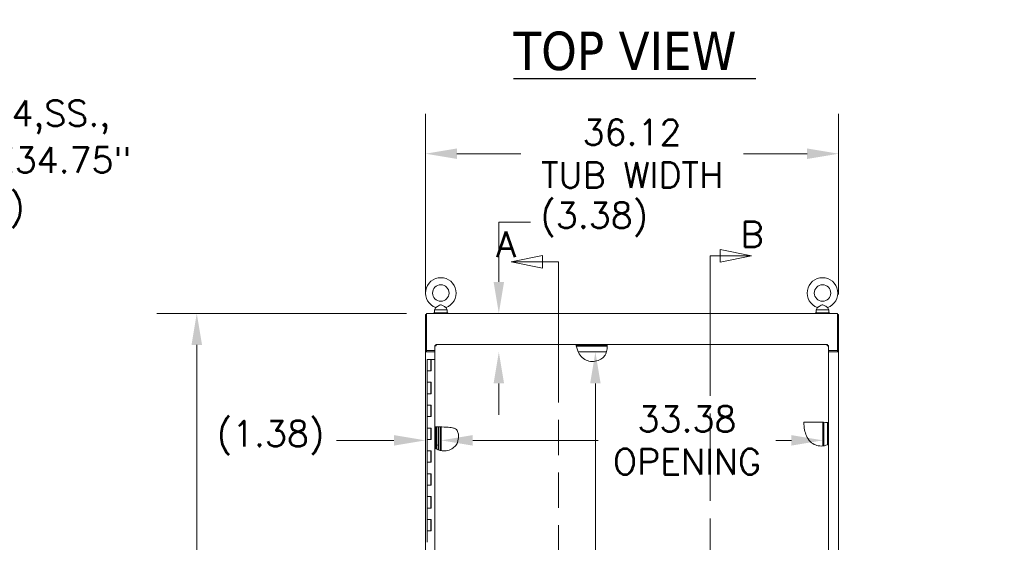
# Model space of a CAD drawing. Header units: inches. Extents: x 4 to 472, y 10 to 298.
# Tile 29 of 50: x 144 to 230, y 193 to 238. Entities that reach past the tile are written whole.
import ezdxf

# ---------------------------------------------------------------- set-up
doc = ezdxf.new("R2010")
doc.units = ezdxf.units.IN
doc.header["$LTSCALE"] = 28
doc.header["$MEASUREMENT"] = 0
doc.linetypes.add('DOUBLE_DASH_CHAIN', pattern=[1.2403, 0.6614, -0.0827, 0.1654, -0.0827, 0.1654, -0.0827])
for name, color, linetype, lineweight in [('Dimension (ANSI)', 7, 'Continuous', 5), ('Hatch (ANSI)', 7, 'Continuous', 5), ('Section Line (ANSI)', 7, 'DOUBLE_DASH_CHAIN', 5), ('Symbol (ANSI)', 7, 'Continuous', 5), ('Visible (ANSI)', 7, 'Continuous', 5)]:
    doc.layers.add(name, color=color, linetype=linetype, lineweight=lineweight)
doc.styles.add('ROMANS', font='romans.shx')
doc.styles.add('Text Style168', font='tahoma.ttf')
doc.dimstyles.new('Default (ANSI)', dxfattribs={"dimscale": 28, "dimtxt": 0.08, "dimasz": 0.098425, "dimexe": 0.125, "dimexo": 0.0625, "dimgap": 0.031496, "dimtad": 0, "dimtih": 1, "dimtoh": 1, "dimrnd": 1e-08, "dimzin": 0, "dimdsep": 46, "dimtxsty": 'ROMANS', "dimcen": 0.09, "dimdle": 0.393701, "dimclrd": 256, "dimclre": 256, "dimclrt": 256, "dimadec": 0, "dimazin": 0, "dimtfac": 1.25, "dimtofl": 0, "dimtmove": 0, "dimatfit": 3, "dimfxl": 0, "dimtolj": 1, "dimtzin": 0, "dimlwd": -1, "dimlwe": -1, "dimarcsym": 0})
doc.dimstyles.new('Default (ANSI)$7', dxfattribs={"dimscale": 28, "dimtxt": 0.08, "dimasz": 0.098425, "dimexe": 0.125, "dimexo": 0.0625, "dimgap": 0.031496, "dimtad": 0, "dimtih": 1, "dimtoh": 1, "dimrnd": 1e-08, "dimzin": 0, "dimdsep": 46, "dimtxsty": 'ROMANS', "dimcen": 0.09, "dimdle": 0.393701, "dimclrd": 256, "dimclre": 256, "dimclrt": 256, "dimadec": 0, "dimazin": 0, "dimtfac": 1.25, "dimtofl": 0, "dimtmove": 0, "dimatfit": 3, "dimfxl": 0, "dimtolj": 1, "dimtzin": 0, "dimlwd": -1, "dimlwe": -1, "dimarcsym": 0})

# ---------------------------------------------------------------- blocks, each defined once
blk = doc.blocks.new('2dTransSection0')
at = {"layer": 'Section Line (ANSI)', "linetype": 'Continuous'}
for p, q in [((6.7794, 7.7734), (6.6814, 7.7539)), ((6.7794, 7.7539), (6.6814, 7.7539)), ((6.6814, 7.7539), (6.7794, 7.7344)), ((6.7794, 7.7344), (6.7794, 7.7734)), ((6.8295, 7.7539), (6.7794, 7.7539)), ((6.8295, 7.7539), (6.8295, 7.738)), ((6.7525, 4.9057), (6.6545, 4.8862)), ((6.7525, 4.8667), (6.7525, 4.9057)), ((6.8295, 4.9021), (6.8295, 4.8862)), ((6.7525, 4.8862), (6.6545, 4.8862)), ((6.6545, 4.8862), (6.7525, 4.8667)), ((6.8295, 4.8862), (6.7525, 4.8862))]:
    blk.add_line(p, q, dxfattribs=at)
at = {"layer": 'Section Line (ANSI)', "linetype": 'DOUBLE_DASH_CHAIN', "ltscale": 0.023704}
blk.add_line((6.8295, 7.7539), (6.8295, 4.8862), dxfattribs=at)
at = {"layer": 'Section Line (ANSI)', "linetype": 'Continuous', "flags": 128}
for points in [[(6.7794, 7.7734), (6.6814, 7.7539)], [(6.7525, 4.9057), (6.6545, 4.8862)]]:
    blk.add_lwpolyline(points, dxfattribs=at)
at = {"layer": 'Section Line (ANSI)'}
for points in [[(6.7794, 7.7734), (6.6814, 7.7539), (6.7794, 7.7344), (6.7794, 7.7734)], [(6.7525, 4.9057), (6.6545, 4.8862), (6.7525, 4.8667), (6.7525, 4.9057)]]:
    blk.add_solid(points, dxfattribs=at)
at = {"layer": 'Section Line (ANSI)', "insert": (6.634, 7.7685), "char_height": 0.08, "attachment_point": 7, "line_spacing_factor": 2.283283, "style": 'ROMANS'}
blk.add_mtext('A', dxfattribs=at)
at = {"layer": 'Section Line (ANSI)', "insert": (6.6082, 4.7787), "char_height": 0.08, "attachment_point": 7, "style": 'ROMANS'}
blk.add_mtext('A', dxfattribs=at)
blk = doc.blocks.new('2dTransSection1')
at = {"layer": 'Section Line (ANSI)', "linetype": 'Continuous'}
for p, q in [((7.432, 7.7725), (7.334, 7.792)), ((7.334, 7.792), (7.334, 7.753)), ((7.3023, 7.7725), (7.3023, 7.7567)), ((7.3023, 7.7725), (7.334, 7.7725)), ((7.334, 7.7725), (7.432, 7.7725)), ((7.334, 7.753), (7.432, 7.7725)), ((7.3023, 4.8714), (7.3023, 4.8555)), ((7.4505, 4.8555), (7.3525, 4.875)), ((7.3525, 4.875), (7.3525, 4.836)), ((7.3023, 4.8555), (7.3525, 4.8555)), ((7.3525, 4.8555), (7.4505, 4.8555)), ((7.3525, 4.836), (7.4505, 4.8555))]:
    blk.add_line(p, q, dxfattribs=at)
at = {"layer": 'Section Line (ANSI)', "linetype": 'DOUBLE_DASH_CHAIN', "ltscale": 0.023627}
blk.add_line((7.3023, 7.7725), (7.3023, 4.8555), dxfattribs=at)
at = {"layer": 'Section Line (ANSI)', "linetype": 'Continuous', "flags": 128}
for points in [[(7.334, 7.753), (7.432, 7.7725)], [(7.3525, 4.836), (7.4505, 4.8555)]]:
    blk.add_lwpolyline(points, dxfattribs=at)
at = {"layer": 'Section Line (ANSI)'}
for points in [[(7.334, 7.753), (7.432, 7.7725), (7.334, 7.792), (7.334, 7.753)], [(7.3525, 4.836), (7.4505, 4.8555), (7.3525, 4.875), (7.3525, 4.836)]]:
    blk.add_solid(points, dxfattribs=at)
at = {"layer": 'Section Line (ANSI)', "char_height": 0.08, "attachment_point": 7, "style": 'ROMANS'}
for insert in [(7.3977, 7.7997), (7.4761, 4.7837)]:
    blk.add_mtext('B', dxfattribs=dict(at, insert=insert))
blk = doc.blocks.new('*D10')
at = {"layer": 'Defpoints', "color": 0}
for p in [(215.708, 226.571), (179.583, 212.506), (215.708, 212.506)]:
    blk.add_point(p, dxfattribs=at)
at = {"layer": 'Dimension (ANSI)'}
for p, q in [((179.583, 214.256), (179.583, 230.071)), ((215.708, 214.256), (215.708, 230.071)), ((182.339, 226.571), (187.91, 226.571)), ((212.952, 226.571), (207.381, 226.571))]:
    blk.add_line(p, q, dxfattribs=at)
for points in [[(182.339, 227.03), (182.339, 226.112), (179.583, 226.571)], [(212.952, 227.03), (212.952, 226.112), (215.708, 226.571)]]:
    blk.add_solid(points, dxfattribs=at)
at = {"layer": 'Dimension (ANSI)', "insert": (197.645, 226.571), "char_height": 2.24, "attachment_point": 5, "style": 'ROMANS'}
blk.add_mtext('\\A1;36.12\\PTUB WIDTH', dxfattribs=at)
blk = doc.blocks.new('*D11')
at = {"layer": 'Defpoints', "color": 0}
for p in [(179.677, 212.599), (159.589, 140.474), (179.677, 140.474)]:
    blk.add_point(p, dxfattribs=at)
at = {"layer": 'Dimension (ANSI)'}
for p, q in [((177.927, 212.599), (156.089, 212.599)), ((159.589, 209.844), (159.589, 182.272)), ((159.589, 143.23), (159.589, 170.802)), ((177.927, 140.474), (156.089, 140.474))]:
    blk.add_line(p, q, dxfattribs=at)
for points in [[(159.129, 209.844), (160.048, 209.844), (159.589, 212.599)], [(159.129, 143.23), (160.048, 143.23), (159.589, 140.474)]]:
    blk.add_solid(points, dxfattribs=at)
at = {"layer": 'Dimension (ANSI)', "insert": (159.589, 176.537), "char_height": 2.24, "attachment_point": 5, "style": 'ROMANS'}
blk.add_mtext('\\A1;72.13\\PTUB\\PHEIGHT', dxfattribs=at)
blk = doc.blocks.new('*D35')
at = {"layer": 'Defpoints', "color": 0}
for p in [(194.44, 209.224), (194.44, 147.849), (194.44, 147.849)]:
    blk.add_point(p, dxfattribs=at)
at = {"layer": 'Dimension (ANSI)'}
for p, q in [((194.44, 206.469), (194.44, 182.406)), ((194.44, 150.605), (194.44, 174.668))]:
    blk.add_line(p, q, dxfattribs=at)
for points in [[(193.981, 206.469), (194.899, 206.469), (194.44, 209.224)], [(193.981, 150.605), (194.899, 150.605), (194.44, 147.849)]]:
    blk.add_solid(points, dxfattribs=at)
at = {"layer": 'Dimension (ANSI)', "insert": (194.44, 178.537), "char_height": 2.24, "attachment_point": 5, "style": 'ROMANS'}
blk.add_mtext('\\A1;61.38\\POPENING', dxfattribs=at)
blk = doc.blocks.new('*D36')
at = {"layer": 'Defpoints', "color": 0}
for p in [(180.958, 201.491), (214.333, 201.491), (214.333, 201.491)]:
    blk.add_point(p, dxfattribs=at)
at = {"layer": 'Dimension (ANSI)'}
for p, q in [((183.714, 201.491), (194.686, 201.491)), ((211.577, 201.491), (210.21, 201.491))]:
    blk.add_line(p, q, dxfattribs=at)
for points in [[(183.714, 201.95), (183.714, 201.032), (180.958, 201.491)], [(211.577, 201.95), (211.577, 201.032), (214.333, 201.491)]]:
    blk.add_solid(points, dxfattribs=at)
at = {"layer": 'Dimension (ANSI)', "insert": (202.448, 201.491), "char_height": 2.24, "attachment_point": 5, "style": 'ROMANS'}
blk.add_mtext('\\A1;33.38\\POPENING', dxfattribs=at)
blk = doc.blocks.new('*D37')
at = {"layer": 'Defpoints', "color": 0}
for p in [(185.999, 212.599), (194.437, 212.599), (194.437, 209.224)]:
    blk.add_point(p, dxfattribs=at)
at = {"layer": 'Dimension (ANSI)'}
for p, q in [((185.999, 215.355), (185.999, 220.585)), ((185.999, 220.585), (188.755, 220.585)), ((185.999, 206.469), (185.999, 203.713))]:
    blk.add_line(p, q, dxfattribs=at)
for points in [[(185.54, 215.355), (186.459, 215.355), (185.999, 212.599)], [(185.54, 206.469), (186.459, 206.469), (185.999, 209.224)]]:
    blk.add_solid(points, dxfattribs=at)
at = {"layer": 'Dimension (ANSI)', "insert": (189.637, 222.292), "char_height": 2.24, "attachment_point": 1, "style": 'ROMANS'}
blk.add_mtext('\\A1;(3.38)', dxfattribs=at)
blk = doc.blocks.new('*D38')
at = {"layer": 'Defpoints', "color": 0}
for p in [(179.583, 201.491), (179.583, 201.491), (180.958, 201.491)]:
    blk.add_point(p, dxfattribs=at)
at = {"layer": 'Dimension (ANSI)'}
for p, q in [((176.827, 201.491), (171.813, 201.491)), ((183.714, 201.491), (186.47, 201.491))]:
    blk.add_line(p, q, dxfattribs=at)
for points in [[(176.827, 201.95), (176.827, 201.032), (179.583, 201.491)], [(183.714, 201.95), (183.714, 201.032), (180.958, 201.491)]]:
    blk.add_solid(points, dxfattribs=at)
at = {"layer": 'Dimension (ANSI)', "insert": (161.332, 203.198), "char_height": 2.24, "attachment_point": 1, "style": 'ROMANS'}
blk.add_mtext('\\A1;(1.38)', dxfattribs=at)

msp = doc.modelspace()

# ---------------------------------------------------------------- hatches: boundary and pattern name
at = {"layer": 'Hatch (ANSI)'}
h = msp.add_hatch(dxfattribs=at)
h.set_pattern_fill('ANSI31', color=256, scale=28, style=0)
edge = h.paths.add_edge_path()
edge.add_spline(control_points=[(214.7397, 203.0407), (214.7423, 203.0404), (214.7448, 203.0401), (214.7633, 203.0377), (214.778, 203.0356), (214.8014, 203.0322), (214.8105, 203.0308), (214.8249, 203.0285), (214.8298, 203.0276), (214.833, 203.0271), (214.8334, 203.027), (214.8334, 203.027)], knot_values=[1.2581918, 1.2581918, 1.2581918, 1.2581918, 1.2786519, 1.2786519, 1.4071506, 1.4071506, 1.5168488, 1.5168488, 1.6326984, 1.6326984, 1.679395, 1.679395, 1.679395, 1.679395], degree=3, periodic=0)
edge.add_line((214.8334, 203.027), (214.8334, 201.1599))
edge.add_spline(control_points=[(214.8334, 201.1599), (214.8334, 201.1599), (214.8323, 201.1593), (214.8264, 201.1562), (214.82, 201.1528), (214.8018, 201.1434), (214.7894, 201.1372), (214.7645, 201.1253), (214.7526, 201.1198), (214.7401, 201.1142), (214.7399, 201.1141), (214.7397, 201.114)], knot_values=[2.3580895, 2.3580895, 2.3580895, 2.3580895, 2.4333918, 2.4333918, 2.5528772, 2.5528772, 2.6895092, 2.6895092, 2.7956141, 2.7956141, 2.7971194, 2.7971194, 2.7971194, 2.7971194], degree=3, periodic=0)
edge.add_line((214.7397, 201.114), (214.7397, 203.0407))
edge = h.paths.add_edge_path()
edge.add_line((195.4624, 209.7889), (192.7581, 209.7889))
edge.add_spline(control_points=[(192.7581, 209.7889), (192.7577, 209.7911), (192.7573, 209.7933), (192.7538, 209.8114), (192.7511, 209.8262), (192.7469, 209.8496), (192.7454, 209.8586), (192.7429, 209.8731), (192.7421, 209.8783), (192.7415, 209.882), (192.7414, 209.8826), (192.7414, 209.8826)], knot_values=[1.0795053, 1.0795053, 1.0795053, 1.0795053, 1.0971584, 1.0971584, 1.2265737, 1.2265737, 1.3337203, 1.3337203, 1.4479268, 1.4479268, 1.5020009, 1.5020009, 1.5020009, 1.5020009], degree=3, periodic=0)
edge.add_line((192.7414, 209.8826), (195.4504, 209.8826))
edge.add_spline(control_points=[(195.4504, 209.8826), (195.4504, 209.8826), (195.4504, 209.8826), (195.4504, 209.8823), (195.451, 209.8789), (195.4531, 209.8658), (195.4545, 209.8564), (195.4576, 209.8337), (195.4591, 209.821), (195.4612, 209.8012), (195.4618, 209.7951), (195.4624, 209.7889)], knot_values=[0.3580202, 0.3580202, 0.3580202, 0.3580202, 0.3632507, 0.3632507, 0.4878257, 0.4878257, 0.6141136, 0.6141136, 0.729558, 0.729558, 0.7788561, 0.7788561, 0.7788561, 0.7788561], degree=3, periodic=0)
edge = h.paths.add_edge_path()
edge.add_line((180.4896, 202.6666), (180.4896, 200.7761))
edge.add_spline(control_points=[(180.4896, 200.7761), (180.4842, 200.7795), (180.479, 200.7829), (180.4576, 200.7968), (180.4426, 200.8072), (180.4199, 200.8232), (180.4115, 200.8295), (180.4003, 200.8378), (180.3971, 200.8402), (180.396, 200.841), (180.3959, 200.8411), (180.3959, 200.8411)], knot_values=[1.3146192, 1.3146192, 1.3146192, 1.3146192, 1.3640871, 1.3640871, 1.5196756, 1.5196756, 1.644259, 1.644259, 1.751414, 1.751414, 1.772376, 1.772376, 1.772376, 1.772376], degree=3, periodic=0)
edge.add_line((180.3959, 200.8411), (180.3959, 202.667))
edge.add_spline(control_points=[(180.3959, 202.667), (180.3959, 202.667), (180.3992, 202.667), (180.412, 202.6669), (180.4211, 202.6669), (180.4423, 202.6668), (180.4536, 202.6668), (180.4736, 202.6667), (180.4815, 202.6667), (180.4896, 202.6666)], knot_values=[2.3278211, 2.3278211, 2.3278211, 2.3278211, 2.4546381, 2.4546381, 2.5781452, 2.5781452, 2.6831539, 2.6831539, 2.7472887, 2.7472887, 2.7472887, 2.7472887], degree=3, periodic=0)
edge = h.paths.add_edge_path()
edge.add_spline(control_points=[(195.3123, 147.3513), (195.3113, 147.3496), (195.3104, 147.3479), (195.3013, 147.332), (195.2931, 147.3186), (195.2773, 147.2936), (195.2697, 147.2823), (195.2591, 147.2668), (195.2555, 147.2619), (195.2529, 147.2582), (195.2525, 147.2576), (195.2525, 147.2576)], knot_values=[1.5343143, 1.5343143, 1.5343143, 1.5343143, 1.5493859, 1.5493859, 1.677953, 1.677953, 1.8169867, 1.8169867, 1.9305548, 1.9305548, 1.9845362, 1.9845362, 1.9845362, 1.9845362], degree=3, periodic=0)
edge.add_line((195.2525, 147.2576), (193.1477, 147.2576))
edge.add_spline(control_points=[(193.1477, 147.2576), (193.1477, 147.2576), (193.1467, 147.2589), (193.1419, 147.2648), (193.1373, 147.2705), (193.1242, 147.2874), (193.1147, 147.2997), (193.0959, 147.3252), (193.0873, 147.3372), (193.0782, 147.3502), (193.0778, 147.3507), (193.0775, 147.3513)], knot_values=[0.6162206, 0.6162206, 0.6162206, 0.6162206, 0.7010826, 0.7010826, 0.8216667, 0.8216667, 0.9759409, 0.9759409, 1.0938838, 1.0938838, 1.0992832, 1.0992832, 1.0992832, 1.0992832], degree=3, periodic=0)
edge.add_line((193.0775, 147.3513), (195.3123, 147.3513))
h = msp.add_hatch(dxfattribs=at)
h.set_pattern_fill('ANSI31', color=256, scale=28, angle=75, style=0)
edge = h.paths.add_edge_path()
edge.add_line((180.4896, 200.7761), (180.4896, 202.6666))
edge.add_spline(control_points=[(180.4896, 202.6666), (180.493, 202.6666), (180.4964, 202.6666), (180.5037, 202.6666), (180.5076, 202.6666), (180.5139, 202.6665), (180.5162, 202.6665), (180.5193, 202.6665), (180.5201, 202.6665), (180.5209, 202.6665)], knot_values=[2.7472887, 2.7472887, 2.7472887, 2.7472887, 2.7739663, 2.7739663, 2.8037783, 2.8037783, 2.8218041, 2.8218041, 2.8275553, 2.8275553, 2.8275553, 2.8275553], degree=3, periodic=0)
edge.add_spline(control_points=[(180.5209, 202.6665), (180.5356, 202.6664), (180.5501, 202.6664), (180.5646, 202.6663)], knot_values=[0.0501863, 0.0501863, 0.0501863, 0.0501863, 0.1630825, 0.1630825, 0.1630825, 0.1630825], degree=3, periodic=0)
edge.add_line((180.5646, 202.6663), (180.5646, 200.7322))
edge.add_spline(control_points=[(180.5646, 200.7322), (180.5499, 200.7401), (180.5353, 200.7484), (180.5209, 200.757)], knot_values=[30.4361194, 30.4361194, 30.4361194, 30.4361194, 30.6736619, 30.6736619, 30.6736619, 30.6736619], degree=3, periodic=0)
edge.add_spline(control_points=[(180.5209, 200.757), (180.5204, 200.7573), (180.5199, 200.7576), (180.5128, 200.7618), (180.5063, 200.7657), (180.4964, 200.7718), (180.493, 200.774), (180.4896, 200.7761)], knot_values=[1.2209136, 1.2209136, 1.2209136, 1.2209136, 1.2253432, 1.2253432, 1.2833232, 1.2833232, 1.3146192, 1.3146192, 1.3146192, 1.3146192], degree=3, periodic=0)
h = msp.add_hatch(dxfattribs=at)
h.set_pattern_fill('ANSI31', color=256, scale=28, angle=90, style=0)
edge = h.paths.add_edge_path()
edge.add_line((180.9579, 202.6623), (180.9579, 200.594))
edge.add_spline(control_points=[(180.9579, 200.594), (180.9314, 200.5988), (180.9051, 200.6044), (180.874, 200.612), (180.8691, 200.6133), (180.8642, 200.6145)], knot_values=[28.4561453, 28.4561453, 28.4561453, 28.4561453, 28.8370745, 28.8370745, 28.9088895, 28.9088895, 28.9088895, 28.9088895], degree=3, periodic=0)
edge.add_line((180.8642, 200.6145), (180.8642, 202.6636))
edge.add_spline(control_points=[(180.8642, 202.6636), (180.8961, 202.6632), (180.9274, 202.6628), (180.9579, 202.6623)], knot_values=[0.9928938, 0.9928938, 0.9928938, 0.9928938, 1.2760636, 1.2760636, 1.2760636, 1.2760636], degree=3, periodic=0)
h = msp.add_hatch(dxfattribs=at)
h.set_pattern_fill('ANSI31', color=256, scale=28, angle=15, style=0)
edge = h.paths.add_edge_path()
edge.add_line((214.3329, 201.0029), (214.3329, 203.0721))
edge.add_spline(control_points=[(214.3329, 203.0721), (214.3652, 203.0707), (214.3964, 203.0692), (214.4266, 203.0675)], knot_values=[5.7360583, 5.7360583, 5.7360583, 5.7360583, 6.2243429, 6.2243429, 6.2243429, 6.2243429], degree=3, periodic=0)
edge.add_line((214.4266, 203.0675), (214.4266, 201.0171))
edge.add_spline(control_points=[(214.4266, 201.0171), (214.3958, 201.0113), (214.3645, 201.0066), (214.3329, 201.0029)], knot_values=[0.7797944, 0.7797944, 0.7797944, 0.7797944, 1.0060162, 1.0060162, 1.0060162, 1.0060162], degree=3, periodic=0)

# ---------------------------------------------------------------- linework, layer by layer
at = {"layer": 'Symbol (ANSI)', "lineweight": 30}
msp.add_line((187.2817, 233.1431), (208.4819, 233.1431), dxfattribs=at)
at = {"layer": 'Visible (ANSI)'}
for p, q in [((181.5516, 212.662), (180.3016, 212.662)), ((180.3016, 212.662), (180.3016, 212.5995)), ((180.4833, 213.1174), (180.3666, 212.912)), ((180.3666, 212.912), (181.4866, 212.912)), ((180.3666, 212.912), (180.3666, 212.662)), ((181.3699, 213.1174), (181.4866, 212.912)), ((181.4866, 212.912), (181.4866, 212.662)), ((181.5516, 212.662), (181.5516, 212.5995)), ((214.9236, 212.662), (213.6736, 212.662)), ((213.6736, 212.662), (213.6736, 212.5995)), ((213.8553, 213.1174), (213.7386, 212.912)), ((213.7386, 212.912), (214.8586, 212.912)), ((213.7386, 212.912), (213.7386, 212.662)), ((214.7419, 213.1174), (214.8586, 212.912)), ((214.8586, 212.912), (214.8586, 212.662)), ((214.9236, 212.662), (214.9236, 212.5995)), ((179.5829, 212.5058), (179.5829, 209.2247)), ((179.6766, 212.5058), (179.5829, 212.5058)), ((179.6766, 212.5995), (215.6142, 212.5995)), ((179.6766, 212.5995), (179.6766, 212.4745)), ((179.6766, 209.3494), (179.6766, 212.4745)), ((215.6142, 212.4745), (215.6142, 212.5995)), ((215.7079, 212.5058), (215.6142, 212.5058)), ((215.6142, 212.4745), (215.6142, 209.3494)), ((215.7079, 212.5058), (215.7079, 209.2247)), ((179.5829, 209.2245), (179.5829, 209.2247)), ((179.5829, 209.2247), (179.6766, 209.2247)), ((179.7078, 209.2245), (179.5829, 209.2245)), ((179.5829, 147.8495), (179.5829, 209.2245)), ((179.6766, 209.3494), (179.6766, 209.2247)), ((179.6766, 209.3494), (180.3959, 209.3494)), ((179.6766, 209.2247), (179.6766, 209.2245)), ((179.7078, 209.2245), (180.3959, 209.2245)), ((180.4896, 209.7779), (180.3959, 209.7779)), ((180.3959, 202.667), (180.3959, 209.7779)), ((180.5006, 209.7889), (180.5006, 209.8826)), ((180.5006, 209.8826), (192.7414, 209.8826)), ((192.7414, 209.8826), (195.4504, 209.8826)), ((195.4624, 209.7889), (192.7581, 209.7889)), ((192.7715, 209.7245), (195.4666, 209.7245)), ((195.4095, 209.2245), (192.9406, 209.2245)), ((195.4504, 209.8826), (214.7287, 209.8826)), ((214.7287, 209.7889), (214.7287, 209.8826)), ((214.7397, 209.7779), (214.8334, 209.7779)), ((214.8334, 209.7779), (214.8334, 203.027)), ((214.8334, 209.3494), (215.6142, 209.3494)), ((214.8334, 209.2245), (215.5829, 209.2245)), ((215.7079, 209.2245), (215.5829, 209.2245)), ((215.6142, 209.3494), (215.6142, 209.2247)), ((215.6142, 209.2247), (215.7079, 209.2247)), ((215.6142, 209.2245), (215.6142, 209.2247)), ((215.7079, 209.2247), (215.7079, 209.2245)), ((215.7079, 209.2245), (215.7079, 147.8495)), ((179.7372, 208.57), (180.0672, 208.57)), ((179.7372, 207.57), (179.7372, 208.57)), ((180.0895, 208.57), (180.0672, 208.57)), ((180.0672, 207.57), (180.0672, 208.57)), ((180.0895, 207.57), (180.0895, 208.57)), ((180.0895, 208.57), (180.0961, 208.57)), ((180.0961, 208.57), (180.0961, 207.57)), ((180.3959, 208.57), (180.0961, 208.57)), ((179.9168, 207.57), (179.7372, 207.57)), ((179.7372, 207.57), (179.9168, 207.57)), ((179.7372, 206.57), (179.7372, 207.57)), ((180.0961, 207.57), (179.9168, 207.57)), ((179.7372, 206.57), (179.9168, 206.57)), ((179.7372, 205.57), (179.7372, 206.57)), ((179.9168, 206.57), (179.7372, 206.57)), ((179.9168, 206.57), (180.0961, 206.57)), ((180.0672, 205.57), (180.0672, 206.57)), ((180.0895, 205.57), (180.0895, 206.57)), ((180.0961, 206.57), (180.0961, 205.57)), ((179.9168, 205.57), (179.7372, 205.57)), ((179.7372, 205.57), (179.9168, 205.57)), ((179.7372, 204.57), (179.7372, 205.57)), ((180.0961, 205.57), (179.9168, 205.57)), ((179.7372, 204.57), (179.9168, 204.57)), ((179.7372, 203.57), (179.7372, 204.57)), ((179.9168, 204.57), (179.7372, 204.57)), ((179.9168, 204.57), (180.0961, 204.57)), ((180.0672, 203.57), (180.0672, 204.57)), ((180.0895, 203.57), (180.0895, 204.57)), ((180.0961, 204.57), (180.0961, 203.57)), ((179.9168, 203.57), (179.7372, 203.57)), ((179.7372, 203.57), (179.9168, 203.57)), ((179.7372, 202.57), (179.7372, 203.57)), ((180.0961, 203.57), (179.9168, 203.57)), ((179.7372, 202.57), (179.9168, 202.57)), ((179.7372, 201.57), (179.7372, 202.57)), ((179.9168, 202.57), (179.7372, 202.57)), ((179.9168, 202.57), (180.0961, 202.57)), ((180.0672, 201.57), (180.0672, 202.57)), ((180.0895, 201.57), (180.0895, 202.57)), ((180.0961, 202.57), (180.0961, 201.57)), ((180.3959, 200.8411), (180.3959, 202.667)), ((180.4896, 202.6666), (180.4896, 200.7761)), ((180.4896, 200.7761), (180.4896, 202.6666)), ((180.5646, 202.6663), (180.5646, 200.7322)), ((180.7322, 200.6559), (180.7322, 202.6651)), ((180.8642, 200.6145), (180.8642, 202.6636)), ((180.9579, 202.6623), (180.9579, 200.594)), ((214.3329, 201.0029), (214.3329, 203.0721)), ((214.4266, 203.0675), (214.4266, 201.0171)), ((214.7397, 201.114), (214.7397, 203.0407)), ((214.8334, 203.027), (214.8334, 201.1599)), ((179.9168, 201.57), (179.7372, 201.57)), ((179.7372, 201.57), (179.9168, 201.57)), ((179.7372, 200.57), (179.7372, 201.57)), ((180.0961, 201.57), (179.9168, 201.57)), ((180.3959, 151.0118), (180.3959, 200.8411)), ((214.8334, 201.1599), (214.8334, 147.3624)), ((179.7372, 200.57), (179.9168, 200.57)), ((179.7372, 199.57), (179.7372, 200.57)), ((179.9168, 200.57), (179.7372, 200.57)), ((179.9168, 200.57), (180.0961, 200.57)), ((180.0672, 199.57), (180.0672, 200.57)), ((180.0895, 199.57), (180.0895, 200.57)), ((180.0961, 200.57), (180.0961, 199.57)), ((179.9168, 199.57), (179.7372, 199.57)), ((179.7372, 199.57), (179.9168, 199.57)), ((179.7372, 198.57), (179.7372, 199.57)), ((180.0961, 199.57), (179.9168, 199.57)), ((179.7372, 198.57), (179.9168, 198.57)), ((179.7372, 197.57), (179.7372, 198.57)), ((179.9168, 198.57), (179.7372, 198.57)), ((179.9168, 198.57), (180.0961, 198.57)), ((180.0672, 197.57), (180.0672, 198.57)), ((180.0895, 197.57), (180.0895, 198.57)), ((180.0961, 198.57), (180.0961, 197.57)), ((179.9168, 197.57), (179.7372, 197.57)), ((179.7372, 197.57), (179.9168, 197.57)), ((179.7372, 196.57), (179.7372, 197.57)), ((180.0961, 197.57), (179.9168, 197.57)), ((179.7372, 196.57), (179.9168, 196.57)), ((179.7372, 195.57), (179.7372, 196.57)), ((179.9168, 196.57), (179.7372, 196.57)), ((179.9168, 196.57), (180.0961, 196.57)), ((180.0672, 195.57), (180.0672, 196.57)), ((180.0895, 195.57), (180.0895, 196.57)), ((180.0961, 196.57), (180.0961, 195.57)), ((179.9168, 195.57), (179.7372, 195.57)), ((179.7372, 195.57), (179.9168, 195.57)), ((179.7372, 194.57), (179.7372, 195.57)), ((180.0961, 195.57), (179.9168, 195.57)), ((179.7372, 194.57), (179.9168, 194.57)), ((179.7372, 193.57), (179.7372, 194.57)), ((179.9168, 194.57), (179.7372, 194.57)), ((179.9168, 194.57), (180.0961, 194.57)), ((180.0672, 193.57), (180.0672, 194.57)), ((180.0895, 193.57), (180.0895, 194.57)), ((180.0961, 194.57), (180.0961, 193.57)), ((179.9168, 193.57), (179.7372, 193.57)), ((179.7372, 193.57), (179.9168, 193.57)), ((179.7372, 192.57), (179.7372, 193.57)), ((180.0961, 193.57), (179.9168, 193.57))]:
    msp.add_line(p, q, dxfattribs=at)
for centre in [(180.9266, 214.382), (214.2986, 214.382)]:
    msp.add_circle(centre, 0.72, dxfattribs=at)
for centre, radius, start, end in [((180.9266, 214.382), 1.34, 289.317349, 250.682651), ((214.2986, 214.382), 1.34, 289.317349, 250.682651), ((180.4197, 201.07), 0.1875, 320.60822, 39.39178)]:
    msp.add_arc(centre, radius, start, end, dxfattribs=at)
for points, knots in [([(180.9266, 213.352), (180.9129, 213.352), (180.8993, 213.3504), (180.8561, 213.3407), (180.8277, 213.328), (180.752, 213.289), (180.6943, 213.2519), (180.6017, 213.1926), (180.5711, 213.173), (180.5256, 213.144), (180.5086, 213.1333), (180.4882, 213.1204), (180.4833, 213.1174), (180.4833, 213.1174)], [0.91423809, 0.91423809, 0.91423809, 0.91423809, 0.9520549, 0.9520549, 1.03110369, 1.03110369, 1.1787345, 1.1787345, 1.27626296, 1.27626296, 1.36241496, 1.36241496, 1.43431483, 1.43431483, 1.43431483, 1.43431483]), ([(181.3699, 213.1174), (181.3699, 213.1174), (181.3693, 213.1178), (181.3646, 213.1208), (181.356, 213.1261), (181.3295, 213.1428), (181.3111, 213.1545), (181.2639, 213.1846), (181.2341, 213.2038), (181.1577, 213.2526), (181.1125, 213.2813), (181.0355, 213.3238), (180.9974, 213.3421), (180.9481, 213.351), (180.9373, 213.352), (180.9266, 213.352)], [0.44477245, 0.44477245, 0.44477245, 0.44477245, 0.46536928, 0.46536928, 0.52564713, 0.52564713, 0.59143372, 0.59143372, 0.67079373, 0.67079373, 0.78259067, 0.78259067, 0.8847232, 0.8847232, 0.91423809, 0.91423809, 0.91423809, 0.91423809]), ([(214.2986, 213.352), (214.2849, 213.352), (214.2713, 213.3504), (214.2281, 213.3407), (214.1997, 213.328), (214.124, 213.289), (214.0663, 213.2519), (213.9737, 213.1926), (213.9431, 213.173), (213.8976, 213.144), (213.8806, 213.1333), (213.8602, 213.1204), (213.8553, 213.1174), (213.8553, 213.1174)], [0.91423809, 0.91423809, 0.91423809, 0.91423809, 0.9520549, 0.9520549, 1.03110369, 1.03110369, 1.1787345, 1.1787345, 1.27626296, 1.27626296, 1.36241496, 1.36241496, 1.43431483, 1.43431483, 1.43431483, 1.43431483]), ([(214.7419, 213.1174), (214.7419, 213.1174), (214.7413, 213.1178), (214.7366, 213.1208), (214.728, 213.1261), (214.7015, 213.1428), (214.6831, 213.1545), (214.6359, 213.1846), (214.6061, 213.2038), (214.5297, 213.2526), (214.4845, 213.2813), (214.4075, 213.3238), (214.3694, 213.3421), (214.3201, 213.351), (214.3093, 213.352), (214.2986, 213.352)], [0.44477245, 0.44477245, 0.44477245, 0.44477245, 0.46536928, 0.46536928, 0.52564713, 0.52564713, 0.59143372, 0.59143372, 0.67079373, 0.67079373, 0.78259067, 0.78259067, 0.8847232, 0.8847232, 0.91423809, 0.91423809, 0.91423809, 0.91423809]), ([(180.3959, 209.7779), (180.3959, 209.7734), (180.4207, 209.7689), (180.4586, 209.7644), (180.4774, 209.7621), (180.4991, 209.7599), (180.5209, 209.7577)], [0, 0, 0, 0, 1.04908, 1.04908, 1.04908, 1.5707963, 1.5707963, 1.5707963, 1.5707963]), ([(180.5209, 209.7577), (180.5054, 209.764), (180.4911, 209.7704), (180.4897, 209.7767), (180.4896, 209.7771), (180.4896, 209.7775), (180.4896, 209.7779)], [0, 0, 0, 0, 1.4834748, 1.4834748, 1.4834748, 1.5707963, 1.5707963, 1.5707963, 1.5707963]), ([(180.5209, 209.7577), (180.5164, 209.8014), (180.5119, 209.8442), (180.5074, 209.866), (180.5051, 209.8768), (180.5029, 209.8826), (180.5006, 209.8826)], [0, 0, 0, 0, 1.04908, 1.04908, 1.04908, 1.5707963, 1.5707963, 1.5707963, 1.5707963]), ([(180.5209, 209.7577), (180.5145, 209.7731), (180.5081, 209.7874), (180.5018, 209.7888), (180.5014, 209.7889), (180.501, 209.7889), (180.5006, 209.7889)], [0, 0, 0, 0, 1.4834748, 1.4834748, 1.4834748, 1.5707963, 1.5707963, 1.5707963, 1.5707963]), ([(192.7644, 209.7577), (192.764, 209.7597), (192.7636, 209.7618), (192.7624, 209.7675), (192.7617, 209.7712), (192.7595, 209.7818), (192.7582, 209.7887), (192.7538, 209.8114), (192.7511, 209.8262), (192.7469, 209.8496), (192.7454, 209.8586), (192.7429, 209.8731), (192.7421, 209.8783), (192.7415, 209.882), (192.7414, 209.8826), (192.7414, 209.8826)], [0.99766806, 0.99766806, 0.99766806, 0.99766806, 1.01359079, 1.01359079, 1.04235486, 1.04235486, 1.09715835, 1.09715835, 1.22657368, 1.22657368, 1.33372026, 1.33372026, 1.44792677, 1.44792677, 1.50200088, 1.50200088, 1.50200088, 1.50200088]), ([(195.4648, 209.7577), (195.4753, 209.6001), (195.4608, 209.4189), (195.3774, 209.1004), (195.3164, 208.9802), (195.1476, 208.7543), (195.0315, 208.6603), (194.7708, 208.501), (194.5958, 208.4351), (194.2318, 208.3787), (194.0515, 208.3852), (193.7092, 208.4679), (193.5517, 208.5408), (193.2522, 208.7592), (193.1231, 208.9069), (192.8951, 209.2841), (192.8141, 209.5186), (192.7644, 209.7577)], [0.0498335, 0.0498335, 0.0498335, 0.0498335, 1.2392016, 1.2392016, 2.3638572, 2.3638572, 3.7828272, 3.7828272, 5.675353, 5.675353, 7.4590171, 7.4590171, 9.1928289, 9.1928289, 11.1522055, 11.1522055, 13.5716892, 13.5716892, 13.5716892, 13.5716892]), ([(195.4504, 209.8826), (195.4504, 209.8826), (195.4504, 209.8826), (195.4504, 209.8823), (195.451, 209.8789), (195.4531, 209.8658), (195.4545, 209.8564), (195.4576, 209.8337), (195.4591, 209.821), (195.4618, 209.7959), (195.4628, 209.7841), (195.4641, 209.7672), (195.4645, 209.7624), (195.4648, 209.7577)], [0.35802024, 0.35802024, 0.35802024, 0.35802024, 0.3632507, 0.3632507, 0.48782566, 0.48782566, 0.61411363, 0.61411363, 0.72955796, 0.72955796, 0.82303259, 0.82303259, 0.85945045, 0.85945045, 0.85945045, 0.85945045]), ([(214.7287, 209.8826), (214.7242, 209.8826), (214.7197, 209.8578), (214.7152, 209.8199), (214.7129, 209.8011), (214.7107, 209.7794), (214.7085, 209.7577)], [0, 0, 0, 0, 1.04908, 1.04908, 1.04908, 1.5707963, 1.5707963, 1.5707963, 1.5707963]), ([(214.7085, 209.7577), (214.7148, 209.7731), (214.7212, 209.7874), (214.7275, 209.7888), (214.7279, 209.7889), (214.7283, 209.7889), (214.7287, 209.7889)], [0, 0, 0, 0, 1.4834748, 1.4834748, 1.4834748, 1.5707963, 1.5707963, 1.5707963, 1.5707963]), ([(214.7085, 209.7577), (214.7239, 209.764), (214.7382, 209.7704), (214.7396, 209.7767), (214.7397, 209.7771), (214.7397, 209.7775), (214.7397, 209.7779)], [0, 0, 0, 0, 1.4834748, 1.4834748, 1.4834748, 1.5707963, 1.5707963, 1.5707963, 1.5707963]), ([(214.7085, 209.7577), (214.7521, 209.7622), (214.795, 209.7667), (214.8168, 209.7712), (214.8276, 209.7734), (214.8334, 209.7756), (214.8334, 209.7779)], [0, 0, 0, 0, 1.04908, 1.04908, 1.04908, 1.5707963, 1.5707963, 1.5707963, 1.5707963]), ([(180.3959, 202.667), (180.3959, 202.667), (180.3992, 202.667), (180.412, 202.6669), (180.4211, 202.6669), (180.4423, 202.6668), (180.4536, 202.6668), (180.4767, 202.6667), (180.4881, 202.6667), (180.5037, 202.6666), (180.5076, 202.6666), (180.5139, 202.6665), (180.5162, 202.6665), (180.5193, 202.6665), (180.5201, 202.6665), (180.5209, 202.6665)], [2.32782115, 2.32782115, 2.32782115, 2.32782115, 2.45463814, 2.45463814, 2.57814522, 2.57814522, 2.68315392, 2.68315392, 2.77396625, 2.77396625, 2.80377826, 2.80377826, 2.8218041, 2.8218041, 2.82755529, 2.82755529, 2.82755529, 2.82755529]), ([(180.5209, 202.6665), (181.2487, 202.663), (181.6751, 202.6486), (182.0582, 202.5654), (182.145, 202.5324), (182.2653, 202.4545), (182.3078, 202.4137), (182.3805, 202.3102), (182.4073, 202.2499), (182.458, 202.0866), (182.4709, 201.9745), (182.4757, 201.7096), (182.4551, 201.4951), (182.337, 201.1954), (182.2721, 201.0768), (182.0502, 200.8483), (181.916, 200.7589), (181.6125, 200.6231), (181.4306, 200.5782), (181.118, 200.5694), (180.9968, 200.582), (180.7529, 200.6417), (180.6325, 200.6907), (180.5209, 200.757)], [0.0501863, 0.0501863, 0.0501863, 0.0501863, 5.6378338, 5.6378338, 8.0174646, 8.0174646, 9.8181279, 9.8181279, 11.7131791, 11.7131791, 14.8211969, 14.8211969, 19.4927603, 19.4927603, 21.9868158, 21.9868158, 24.4130487, 24.4130487, 27.1213855, 27.1213855, 28.8370745, 28.8370745, 30.6736619, 30.6736619, 30.6736619, 30.6736619]), ([(214.7085, 201.1006), (214.5527, 201.0361), (214.3775, 200.9966), (214.0183, 200.9909), (213.8439, 201.0216), (213.516, 201.1507), (213.3685, 201.2471), (213.0908, 201.5165), (212.976, 201.6928), (212.8176, 202.0497), (212.7668, 202.2248), (212.6894, 202.6268), (212.6721, 202.8597), (212.6721, 203.0889)], [0.0541829, 0.0541829, 0.0541829, 0.0541829, 1.3332821, 1.3332821, 2.5529787, 2.5529787, 3.7812429, 3.7812429, 5.2338353, 5.2338353, 6.4792093, 6.4792093, 8.0609086, 8.0609086, 8.0609086, 8.0609086]), ([(214.7085, 203.0445), (214.7088, 203.0445), (214.7091, 203.0444), (214.7146, 203.0438), (214.7198, 203.0432), (214.7326, 203.0416), (214.7401, 203.0407), (214.7633, 203.0377), (214.778, 203.0356), (214.8014, 203.0322), (214.8105, 203.0308), (214.8249, 203.0285), (214.8298, 203.0276), (214.833, 203.0271), (214.8334, 203.027), (214.8334, 203.027)], [1.17735783, 1.17735783, 1.17735783, 1.17735783, 1.17968686, 1.17968686, 1.21992085, 1.21992085, 1.27865189, 1.27865189, 1.40715061, 1.40715061, 1.51684879, 1.51684879, 1.63269841, 1.63269841, 1.679395, 1.679395, 1.679395, 1.679395]), ([(180.5209, 200.757), (180.5204, 200.7573), (180.5199, 200.7576), (180.5128, 200.7618), (180.5063, 200.7657), (180.491, 200.7752), (180.4822, 200.7808), (180.4576, 200.7968), (180.4426, 200.8072), (180.4199, 200.8232), (180.4115, 200.8295), (180.4003, 200.8378), (180.3971, 200.8402), (180.396, 200.841), (180.3959, 200.8411), (180.3959, 200.8411)], [1.22091356, 1.22091356, 1.22091356, 1.22091356, 1.22534324, 1.22534324, 1.2833232, 1.2833232, 1.36408709, 1.36408709, 1.51967563, 1.51967563, 1.64425898, 1.64425898, 1.75141398, 1.75141398, 1.77237596, 1.77237596, 1.77237596, 1.77237596]), ([(214.8334, 201.1599), (214.8334, 201.1599), (214.8323, 201.1593), (214.8264, 201.1562), (214.82, 201.1528), (214.8018, 201.1434), (214.7894, 201.1372), (214.7645, 201.1253), (214.7526, 201.1198), (214.7311, 201.1102), (214.7218, 201.1062), (214.711, 201.1017), (214.7097, 201.1012), (214.7085, 201.1006)], [2.35808952, 2.35808952, 2.35808952, 2.35808952, 2.4333918, 2.4333918, 2.55287716, 2.55287716, 2.68950916, 2.68950916, 2.79561407, 2.79561407, 2.87353881, 2.87353881, 2.8842077, 2.8842077, 2.8842077, 2.8842077])]:
    msp.add_open_spline(points, degree=3, knots=knots, dxfattribs=at)
msp.add_open_spline([(212.6721, 203.0889), (213.7141, 203.0889), (214.3266, 203.0889), (214.7085, 203.0445)], degree=3, dxfattribs=at)

# ---------------------------------------------------------------- block references
at = {"layer": 'Section Line (ANSI)', "xscale": 28, "yscale": 28, "zscale": 28}
for name in ['2dTransSection1', '2dTransSection0']:
    msp.add_blockref(name, (0, 0), dxfattribs=at)

# ---------------------------------------------------------------- texts
at = {"layer": 'Symbol (ANSI)', "insert": (187.2791, 233.8284), "char_height": 3.36, "attachment_point": 7, "style": 'Text Style168'}
msp.add_mtext('TOP VIEW', dxfattribs=at)
at = {"layer": 'Symbol (ANSI)', "insert": (124.4719, 225.6416), "char_height": 2.24, "width": 32.741214, "attachment_point": 4, "line_spacing_factor": 1.093904, "style": 'ROMANS'}
msp.add_mtext('{\\fRomanS|b0|i0;\\H2.2400;UNISTRUT,304,SS.,\\P1"X1-5/8"X34.75"\\P\\fromans|b0|i0;\\H2.2400;(1 PER SIDE)}', dxfattribs=at)

# ---------------------------------------------------------------- dimensions: what is measured, and where the dimension line sits
at = {"layer": 'Dimension (ANSI)'}
for base, p1, p2, angle, text, override, picture, middle in [((215.7078962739, 226.5709576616), (179.5828962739, 212.5057916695), (215.7078962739, 212.5057916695), 180, '<>\\PTUB WIDTH', {"dimtih": 0, "dimtoh": 0, "dimdec": 2, "dimtp": 0, "dimtm": 0, "dimtdec": 2, "dimatfit": 1}, '*D10', (197.6453962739, 226.5709576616)), ((185.9994134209, 212.5994916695), (194.4372085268, 209.2244916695), (194.4372085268, 212.5994916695), 90, '(<>)', {"dimdec": 2, "dimse1": 1, "dimse2": 1, "dimtp": 0, "dimtm": 0, "dimtdec": 2, "dimatfit": 1}, '*D37', (194.4372085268, 220.5854753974)), ((159.5886251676, 140.4744916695), (179.6765962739, 212.5994916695), (179.6765962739, 140.4744916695), 90, '<>\\PTUB\\PHEIGHT', {"dimdec": 2, "dimtp": 0, "dimtm": 0, "dimtdec": 2, "dimatfit": 1}, '*D11', (159.5886251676, 176.5369916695)), ((194.4399390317, 147.8494916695), (194.4399390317, 209.2244916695), (194.4399390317, 147.8494916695), 90, '<>\\POPENING', {"dimdec": 2, "dimse1": 1, "dimse2": 1, "dimtp": 0, "dimtm": 0, "dimtdec": 2, "dimatfit": 1}, '*D35', (194.4399390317, 178.5369916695)), ((214.3328962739, 201.4910293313), (180.9578962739, 201.4910293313), (214.3328962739, 201.4910293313), 180, '<>\\POPENING', {"dimtih": 0, "dimtoh": 0, "dimdec": 2, "dimse1": 1, "dimse2": 1, "dimtp": 0, "dimtm": 0, "dimtdec": 2, "dimatfit": 1}, '*D36', (202.4482275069, 201.4910293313)), ((179.5828962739, 201.4910293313), (180.9578962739, 201.4910293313), (179.5828962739, 201.4910293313), 180, '(<>)', {"dimtih": 0, "dimtoh": 0, "dimdec": 2, "dimse1": 1, "dimse2": 1, "dimtp": 0, "dimtm": 0, "dimtdec": 2, "dimatfit": 1}, '*D38', (166.1315454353, 201.4910293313))]:
    dim = msp.add_linear_dim(base=base, p1=p1, p2=p2, angle=angle, text=text, dimstyle='Default (ANSI)', override=override, dxfattribs=at)
    dim.commit()
    dim.dimension.update_dxf_attribs({"geometry": picture, "text_midpoint": middle, "dimtype": 160})

# ---------------------------------------------------------------- leaders
at = {"layer": 'Symbol (ANSI)', "annotation_type": 0, "has_hookline": 1}
for points, hookline_direction, text_width in [([(108.9693, 178.0745), (120.8341, 225.6416), (123.59, 225.6416)], 0, 31.5587), ([(257.8246, 209.7779), (257.0636, 226.2638), (254.3077, 226.2638)], 1, 27.7145)]:
    msp.add_leader(points, dimstyle='Default (ANSI)$7', override={"dimtad": 0}, dxfattribs=dict(at, hookline_direction=hookline_direction, text_width=text_width))

doc.saveas('drawing.dxf')
